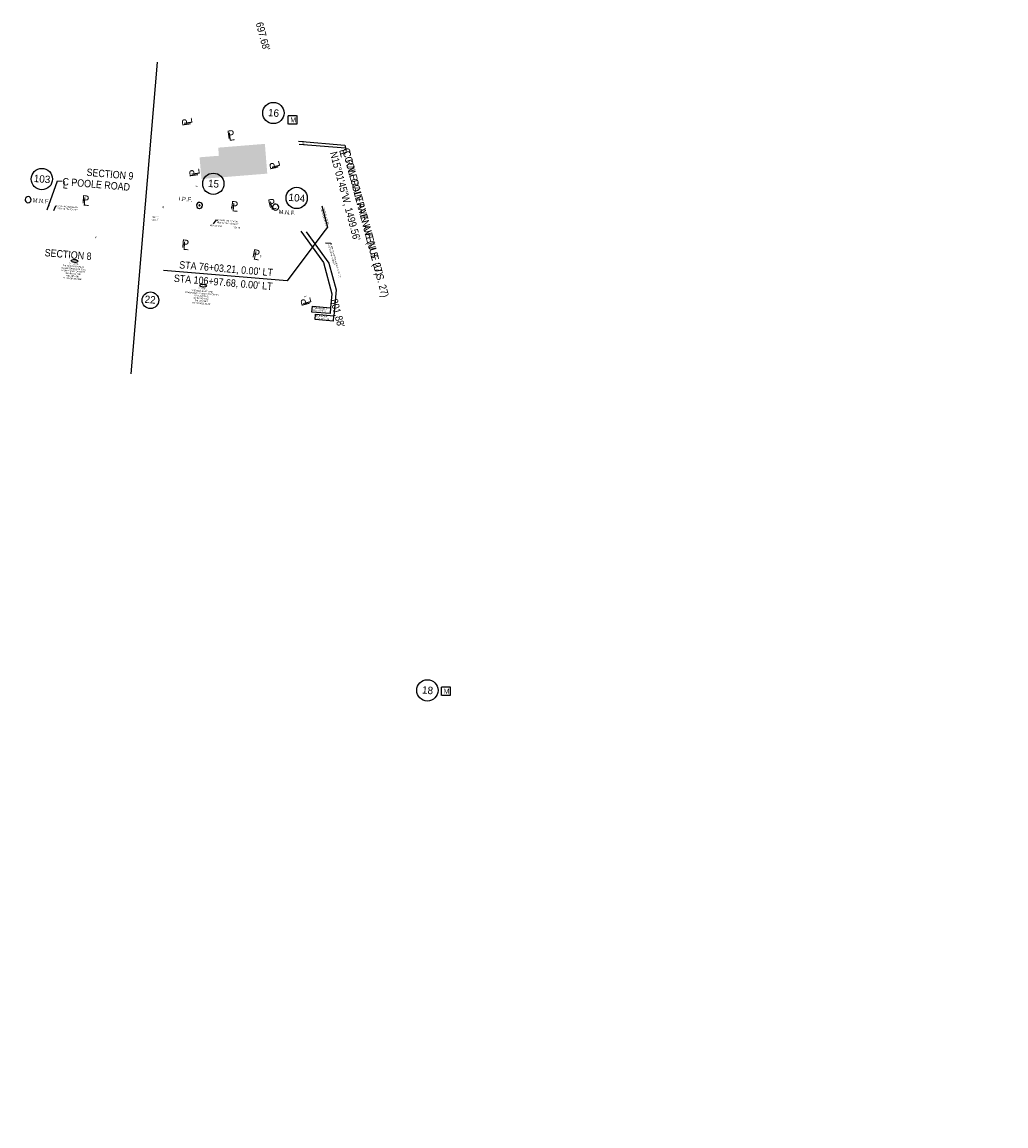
# Model space of a CAD drawing. Header units: feet. Extents: x 1366347 to 23036426, y -1367372 to 913197.
# Tile 5 of 9: x 1375591 to 1377255, y 455133 to 456999. Entities that reach past the tile are written whole.
import ezdxf
from ezdxf.enums import TextEntityAlignment as Align

# ---------------------------------------------------------------- set-up
doc = ezdxf.new("R2010")
doc.units = ezdxf.units.FT
doc.header["$MEASUREMENT"] = 0
doc.linetypes.add('HIDDEN', pattern=[0.375, 0.25, -0.125])
doc.linetypes.add('OhDOT_USTN2', pattern=[0.11, 0.069, -0.041])
for name, color, linetype in [('BD_X_Canopy', 2, 'OhDOT_USTN2'), ('RW_P_Text-Boundary', 20, 'Continuous'), ('RW_P_Text-Parcel', 140, 'Continuous'), ('RW_X_Text-CLplat', 30, 'Continuous'), ('RW_X_Text-PropMap', 10, 'Continuous'), ('SC_Scratch1', 1, 'Continuous'), ('SC_Scratch10', 7, 'Continuous')]:
    doc.layers.add(name, color=color, linetype=linetype)
doc.styles.add('Slanted-Normal', font='font31.shx', dxfattribs={"height": 0.1})
doc.styles.get("Standard").update_dxf_attribs({"font": 'font31.shx'})
doc.styles.add('Style-font31', font='font31.shx')
doc.dimstyles.new('COEC', dxfattribs={"dimscale": 13.9, "dimtxt": 0.18, "dimasz": 0.18, "dimexe": 0.18, "dimexo": 0.0625, "dimgap": 0.09, "dimtad": 1, "dimzin": 0, "dimdsep": 46, "dimtxsty": 'Standard', "dimcen": 0.09, "dimclrd": 256, "dimclre": 256, "dimclrt": 256, "dimaunit": 1, "dimadec": 4, "dimazin": 0, "dimtfac": 1, "dimtofl": 0, "dimtmove": 0, "dimatfit": 3, "dimfxl": 1, "dimtolj": 1, "dimtzin": 0, "dimlwd": -1, "dimlwe": -1, "dimarcsym": 0})

# ---------------------------------------------------------------- blocks, each defined once
blk = doc.blocks.new('*D1081')
at = {"layer": 'Defpoints', "color": 0, "transparency": 16777216}
for p in [(1373842.4, 456862.2), (1374104.4, 456866.1), (1374132, 456863.7), (1374424, 456813.3), (23036423.3, -1367353)]:
    blk.add_point(p, dxfattribs=at)
at = {"layer": 'SC_Scratch1', "transparency": 16777216}
for p, q in [((23035064.4, -1367238.6), (23036425.8, -1367353.3)), ((23035064.4, -1367238.6), (23036425.8, -1367353.3)), ((23036422.9, -1367358), (23036421.7, -1367372.2))]:
    blk.add_line(p, q, dxfattribs=at)
for start, end in [(354.9763, 355.1864), (354.9763, 355.0813), (355.2915, 355.3966)]:
    blk.add_arc((23035063.5, -1367238.5), 1364.6, start, end, dxfattribs=at)
for points in [[(23036422.7, -1367355.5), (23036423.5, -1367355.6), (23036423.3, -1367353)], [(23036424, -1367350.6), (23036423.1, -1367350.5), (23036423.3, -1367353)]]:
    blk.add_solid(points, dxfattribs=at)
at = {"layer": 'SC_Scratch1', "transparency": 16777216, "insert": (23036419.8, -1367364.9), "char_height": 2.5, "attachment_point": 5, "rotation": 84.9763}
blk.add_mtext('\\A1;0°0\'0"', dxfattribs=at)

msp = doc.modelspace()

# ---------------------------------------------------------------- hatches: boundary and pattern name
at = {"layer": 'BD_X_Canopy'}
h = msp.add_hatch(color=255, dxfattribs=at)
h.dxf.hatch_style = 1
h.paths.add_polyline_path([(1376001.612, 456792.843), (1375922.741, 456786.456), (1375923.849, 456772.772), (1375891.262, 456770.133), (1375894.226, 456733.535), (1376005.684, 456742.561)])

# ---------------------------------------------------------------- linework, layer by layer
at = {"layer": 'RW_P_Text-Parcel'}
for p, q in [((1376098.057, 456688.119), (1376107.67, 456652.314)), ((1376107.67, 456652.314), (1376099.75, 456642.035)), ((1376062.437, 456645.177), (1376100.585, 456592.147)), ((1376071.644, 456644.402), (1376109.792, 456591.372)), ((1376100.585, 456592.147), (1376114.723, 456539.491)), ((1376109.792, 456591.372), (1376121.959, 456546.058)), ((1376114.723, 456539.491, -150.75), (1376112.715, 456515.648, 883.86)), ((1376121.959, 456546.058, -1020.445), (1376118.263, 456502.171, 883.86)), ((1376117.514, 456493.274, 883.86), (1376118.263, 456502.171, 883.86))]:
    msp.add_line(p, q, dxfattribs=at)
at = {"layer": 'RW_P_Text-Parcel', "elevation": 883.86}
msp.add_lwpolyline([(1376081.913, 456518.242), (1376112.715, 456515.648), (1376111.894, 456505.846), (1376081.092, 456508.44)], close=True, dxfattribs=at)
msp.add_lwpolyline([(1376117.514, 456493.274), (1376086.446, 456495.891), (1376087.195, 456504.788), (1376118.263, 456502.171)], dxfattribs=at)
at = {"layer": 'RW_P_Text-Parcel'}
msp.add_arc((1375891.121, 456688.747, 883.817), 1.02, 266.533957, 265.533957, dxfattribs=at)
for centre in [(1375679.814, 456594.957), (1375897.16, 456553.106)]:
    msp.add_ellipse(centre, major_axis=(5.543, -0.467), ratio=0.45669962, dxfattribs=at)
at = {"layer": 'RW_X_Text-CLplat', "linetype": 'HIDDEN'}
for p, q in [((1376041.245, 456840.557, 874.929), (1376055.469, 456840.557, 874.929)), ((1376041.245, 456826.333, 874.929), (1376041.245, 456840.557, 874.929)), ((1376055.469, 456840.557, 874.929), (1376055.469, 456826.333, 874.929)), ((1376055.469, 456826.333, 874.929), (1376041.245, 456826.333, 874.929)), ((1376300.574, 455874.696), (1376314.798, 455874.696)), ((1376300.574, 455860.472), (1376300.574, 455874.696)), ((1376314.798, 455874.696), (1376314.798, 455860.472)), ((1376314.798, 455860.472), (1376300.574, 455860.472))]:
    msp.add_line(p, q, dxfattribs=at)
at = {"layer": 'RW_X_Text-CLplat'}
for p, q in [((1376099.75, 456642.035), (1376039.163, 456561.431)), ((1376039.163, 456561.431), (1375830.43, 456579.009))]:
    msp.add_line(p, q, dxfattribs=at)
for centre in [(1376016.005, 456845.017), (1375624.442, 456733.305), (1375914.451, 456725.335), (1376055.362, 456701.408), (1376276.445, 455868.984)]:
    msp.add_circle(centre, 18, dxfattribs=at)
for centre in [(1375601.127, 456698.538, 891.595), (1375891.121, 456688.747, 883.817), (1376019.87, 456685.901, 881.353)]:
    msp.add_arc(centre, 5.1, 266.533957, 265.533957, dxfattribs=at)
at = {"layer": 'RW_X_Text-PropMap'}
msp.add_circle((1375808.044, 456528.494), 14, dxfattribs=at)
at = {"layer": 'SC_Scratch10', "color": 30}
msp.add_line((1375775.422, 456403.952), (1375819.806, 456931.004), dxfattribs=at)

# ---------------------------------------------------------------- texts
at = {"layer": 'RW_P_Text-Boundary', "style": 'Style-font31'}
msp.add_text('N85°11\'11"W                   1034.50\'', height=2.5, rotation=355.186389, dxfattribs=at).set_placement((1375908.52, 456653.837))
at = {"layer": 'RW_P_Text-Parcel', "style": 'Style-font31'}
for s, height, rotation, p in [('P', 2.8, 105.029167, (1376021.244, 456751.837)), ('L', 2.8, 105.029167, (1376021.789, 456752.502)), ('P', 2.8, 98.170833, (1375887.387, 456720.237)), ('L', 2.8, 98.170833, (1375887.793, 456720.862)), ('L', 2.5, 355.186389, (1375650.042, 456686.174)), ('P', 2.8, 356.241795, (1375694.2, 456695.469)), ('L', 2.8, 356.241795, (1375694.669, 456694.921)), ('P', 2.8, 13.235996, (1376011.054, 456688.494)), ('L', 2.8, 13.235996, (1376011.663, 456688.108)), ('P', 2.8, 356.241795, (1375828.531, 456684.287)), ('L', 2.8, 356.241795, (1375829.001, 456683.74)), ('P', 2.8, 356.241795, (1375944.127, 456684.475)), ('L', 2.8, 356.241795, (1375944.597, 456683.927)), ('L', 2.5, 355.186389, (1375921.552, 456662.214, 884.84)), ('P', 2.8, 356.241795, (1375714.781, 456633.62)), ('L', 2.8, 356.241795, (1375715.25, 456633.072)), ('P', 2.8, 356.241795, (1375863.095, 456621.193)), ('L', 2.8, 356.241795, (1375863.565, 456620.646)), ('L', 2.5, 285.029167, (1376111.844, 456622.681)), ('P', 2.8, 347.986667, (1375992.778, 456601.649)), ('L', 2.8, 347.986667, (1375993.209, 456601.064)), ('P', 2.8, 105.029167, (1376071.529, 456533.911)), ('L', 2.8, 105.029167, (1376072.074, 456534.576)), ('STA 75+65.76', 2.5, 355.212499, (1376082.569, 456510.257, 883.86)), ('STA 75+75.00', 2.5, 355.186432, (1376087.966, 456496.836, 883.86))]:
    msp.add_text(s, height=height, rotation=rotation, dxfattribs=at).set_placement(p)
at = {"layer": 'RW_P_Text-Parcel'}
msp.add_text('I.P.F.', height=1.4, rotation=355.186455, dxfattribs=at).set_placement((1375892.545, 456686.634, 883.817))
at = {"layer": 'RW_P_Text-Parcel', "style": 'Slanted-Normal', "width": 0.95}
msp.add_text("106+97.68,0.00' RT", height=2.5, rotation=285.164139, dxfattribs=at).set_placement((1376099.977, 456668.744), align=Align.CENTER)
at = {"layer": 'RW_P_Text-Parcel'}
for s, height, rotation, style, p in [("76+03.21, 0.00' RT", 2.5, 285.164139, 'Slanted-Normal', (1376103.785, 456670.473)), ('22', 2.8, 355.186389, 'Style-font31', (1375679.589, 456593.71)), ('22', 2.8, 355.186389, 'Style-font31', (1375896.935, 456551.858))]:
    msp.add_text(s, height=height, rotation=rotation, dxfattribs=dict(at, style=style)).set_placement(p, align=Align.CENTER)
at = {"layer": 'RW_P_Text-Parcel', "style": 'Style-font31', "width": 0.9}
for s, rotation, p in [('END PROJECT:', 355.212499, (1376082.586, 456514.313, 883.86)), ('END WORK:', 355.186432, (1376088.032, 456500.935, 883.86))]:
    msp.add_text(s, height=2.5, rotation=rotation, dxfattribs=at).set_placement(p)
at = {"layer": 'RW_P_Text-Parcel', "char_height": 2.5, "attachment_point": 2, "style": 'Style-font31'}
for s, width, insert, rotation in [('C R/W POOLE ROAD\\PN85%%D11\'11"W, 2042.67\'', 46.06523, (1375667.806, 456687.949), 355.186389), ('SEC. 9', 46.06523, (1375816.499, 456669.963), 355.186389), ('SEC. 8', 46.06523, (1375815.315, 456665.06), 355.186389), ('C R/W POOLE ROAD\\PN85%%D11\'11"W, 2042.67\'', 46.06523, (1375939.317, 456663.99, 884.84), 355.186389), ('\\pxql;C R/W COLERAIN AVENUE (U.S. 27)\\PN15%%D01\'45"W, 1499.56\'', 99.96782, (1376127.778, 456575.815), 285.029167)]:
    msp.add_mtext_dynamic_manual_height_columns(s, width=width, gutter_width=50, heights=[27.314], dxfattribs=dict(at, insert=insert, rotation=rotation))
at = {"layer": 'RW_P_Text-Parcel', "char_height": 2.5, "attachment_point": 2, "rotation": 355.186389}
for width, heights, insert in [(54.18083, [54.926], (1375678.428, 456591.256)), (57.45803, [51.172], (1375896.152, 456549.347))]:
    msp.add_mtext_dynamic_manual_height_columns('\\A1;\\pxt13;PT. LOT 1\\PTHE BOARD OF PARK COMMISSION HAMILTON COUNTY PARK DISTRICT\\P3455 POOLE RD.\\PD.B. 3877/900\\PPID 5100093003290', width=width, gutter_width=0.25, heights=heights, dxfattribs=dict(at, insert=insert))
at = {"layer": 'RW_X_Text-CLplat', "style": 'Style-font31', "width": 0.9}
for s, p in [("697.68'", (1375986.058, 456996.76)), ('N15°01\'45"W, 1499.56\'', (1376111.42, 456777.756)), ('C R/W COLERAIN AVENUE (U.S. 27)', (1376133.279, 456779.238)), ("801.88'", (1376112.289, 456528.689))]:
    msp.add_text(s, height=12.5, rotation=285.029167, dxfattribs=at).set_placement(p)
at = {"layer": 'RW_X_Text-CLplat'}
for s, p in [('16', (1376015.837, 456839.068)), ('103', (1375624.275, 456727.355)), ('15', (1375914.283, 456719.385)), ('104', (1376055.195, 456695.458)), ('18', (1376276.278, 455863.034))]:
    msp.add_text(s, height=12.5, rotation=355.186389, dxfattribs=at).set_placement(p, align=Align.CENTER)
for p in [(1376044.538, 456829.018, 874.929), (1376303.867, 455863.157)]:
    msp.add_text('M', height=8.651, dxfattribs=at).set_placement(p)
at = {"layer": 'RW_X_Text-CLplat', "style": 'Style-font31', "width": 0.9}
for s, rotation, p in [('L', 285.029167, (1376129.374, 456773.194)), ('SECTION 9', 355.186455, (1375739.204, 456735.515)), ('SECTION 8', 355.186455, (1375668.364, 456599.681)), ("STA 76+03.21, 0.00' LT", 355.186389, (1375935.578, 456575.74)), ("STA 106+97.68, 0.00' LT", 355.186389, (1375930.666, 456552.677))]:
    msp.add_text(s, height=12.5, rotation=rotation, dxfattribs=at).set_placement(p, align=Align.CENTER)
at = {"layer": 'RW_X_Text-CLplat'}
for s, p in [('M.N.F.', (1375608.834, 456694.173, 885.708)), ('I.P.F.', (1375855.931, 456696.941, 887.71)), ('M.N.F.', (1376024.709, 456674.771, 875.466))]:
    msp.add_text(s, height=7, rotation=355.186389, dxfattribs=at).set_placement(p)
at = {"layer": 'RW_X_Text-PropMap', "style": 'Style-font31'}
for s, height, rotation, p in [('P', 14, 98.170833, (1375876.246, 456824.472)), ('L', 14, 98.170833, (1375879.229, 456827.231)), ('P', 14, 7.920278, (1375938.841, 456801.046)), ('L', 14, 7.920278, (1375940.912, 456797.842)), ('L', 14, 104.412778, (1376027.835, 456754.557)), ('P', 14, 98.170833, (1375888.767, 456738.449)), ('L', 14, 98.170833, (1375891.749, 456741.208)), ('P', 14, 104.412778, (1376025.048, 456751.837)), ('P', 14, 355.186389, (1375691.644, 456692.36)), ('L', 14, 355.186389, (1375693.725, 456688.75)), ('P', 14, 355.186389, (1375943.424, 456682.514)), ('L', 14, 355.186389, (1375945.506, 456678.903)), ('P', 14, 13.220278, (1376008.769, 456684.441)), ('L', 14, 13.220278, (1376011.865, 456681.099)), ('P', 14, 355.186389, (1375860.345, 456617.499)), ('L', 14, 355.186389, (1375862.426, 456613.889)), ('P', 14, 347.986667, (1375979.271, 456601.637)), ('L', 14, 347.986667, (1375981.319, 456597.799)), ('22', 12.5, 355.186389, (1375797.833, 456524.235)), ('P', 14, 104.412778, (1376077.888, 456521.225)), ('L', 14, 104.412778, (1376080.675, 456523.945))]:
    msp.add_text(s, height=height, rotation=rotation, dxfattribs=at).set_placement(p)
at = {"layer": 'RW_X_Text-PropMap', "style": 'Style-font31', "width": 0.9}
for rotation, p in [(285.029167, (1376128.269, 456777.98)), (355.186389, (1375663.756, 456717.356))]:
    msp.add_text('L', height=12.5, rotation=rotation, dxfattribs=at).set_placement(p, align=Align.CENTER)
for s, rotation, p in [('C COLERAIN AVENUE (U.S. 27)', 285.029167, (1376132.173, 456784.023)), ('C POOLE ROAD', 355.186389, (1375658.868, 456723.1))]:
    msp.add_text(s, height=12.5, rotation=rotation, dxfattribs=at).set_placement(p)

# ---------------------------------------------------------------- dimensions: what is measured, and where the dimension line sits
at = {"layer": 'SC_Scratch1'}
dim = msp.add_angular_dim_2l(base=(23036423.34675, -1367353.04264), line1=((1374104.37691, 456866.05018), (1374131.99814, 456863.72415)), line2=((1373842.42904, 456862.23092), (1374424.0435, 456813.25292)), dimstyle='COEC', dxfattribs=at)
dim.commit()
dim.dimension.update_dxf_attribs({"geometry": '*D1081', "text_midpoint": (23036419.80184, -1367364.90163)})

# ---------------------------------------------------------------- leaders
at = {"layer": 'RW_P_Text-Parcel'}
for points in [[(1375644.566, 456680.464), (1375648.363, 456688.194), (1375649.493, 456688.099)], [(1375914.459, 456657.67, 884.84), (1375919.874, 456664.235, 884.84), (1375921.004, 456664.14, 884.84)], [(1376104.242, 456625.66), (1376113.165, 456625.1), (1376113.45, 456624.002)]]:
    msp.add_leader(points, dimstyle='COEC', override={"dimscale": 13.9, "dimgap": 0.09, "dimtad": 0}, dxfattribs=at)
at = {"layer": 'RW_X_Text-CLplat'}
msp.add_leader([(1376059.464, 456792.462), (1376137.997, 456785.938), (1376139.17, 456781.569)], dimstyle='COEC', override={"dimscale": 50, "dimgap": 0.09, "dimtad": 0}, dxfattribs=at)
at = {"layer": 'RW_X_Text-PropMap'}
for points in [[(1376058.358, 456797.248), (1376136.891, 456790.724), (1376138.064, 456786.355)], [(1375633.556, 456681.447), (1375650.97, 456730.277), (1375658.899, 456729.609)]]:
    msp.add_leader(points, dimstyle='COEC', override={"dimscale": 50, "dimgap": 0.09, "dimtad": 0}, dxfattribs=at)

doc.saveas('drawing.dxf')
